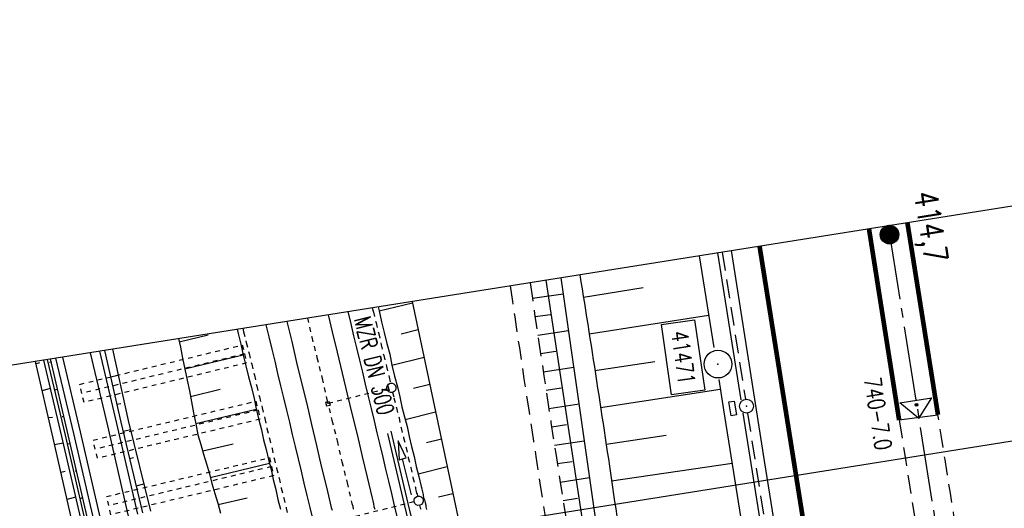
# Model space of a CAD drawing. Extents: x 447693 to 448165, y 439527 to 440695.
# Tile 86 of 88: x 447754 to 447859, y 440642 to 440695. Entities that reach past the tile are written whole.
import ezdxf
from ezdxf.enums import TextEntityAlignment as Align

# ---------------------------------------------------------------- set-up
doc = ezdxf.new("R2010")
doc.units = 0
doc.header["$LTSCALE"] = 2
doc.header["$MEASUREMENT"] = 0
for name, pattern in [('ACAD_ISO03W100', [0.5, 0.25, -0.25]), ('ACAD_ISO05W100', [0.5, 0.25, -0.25]), ('ACHSE', [5.5, 4, -0.5, 0.5, -0.5]), ('AUSGEZOGEN', [0]), ('GESTRICH-X2', [1.5, 1, -0.5]), ('PUNKTX2', [0.5, 0.25, -0.25])]:
    doc.linetypes.add(name, pattern=pattern)
doc.layers.get('0').update_dxf_attribs({"linetype": 'AUSGEZOGEN'})
for name, color, linetype in [('208-GRENZL-BAB', 7, 'AUSGEZOGEN'), ('ACHSETOP', 250, 'ACHSE'), ('BOESCHG', 250, 'AUSGEZOGEN'), ('DB-Bahnachse', 7, 'CONTINUOUS'), ('DB-Boeschungen', 15, 'CONTINUOUS'), ('DB-Gleisachsen', 7, 'CONTINUOUS'), ('DB-HZV-Stützscheiben', 15, 'CONTINUOUS'), ('DB-Ingenieurbauwerke', 15, 'CONTINUOUS'), ('DB-Kabelanlagen', 15, 'CONTINUOUS'), ('DB-Tiefenentwässerung', 15, 'CONTINUOUS'), ('DB-Wegböschungen', 15, 'CONTINUOUS'), ('DB-Wege', 15, 'CONTINUOUS'), ('FBRTOP', 250, 'AUSGEZOGEN'), ('HEKT_B', 250, 'CONTINUOUS'), ('KANAL', 7, 'GESTRICH-X2'), ('MS-UEBERFAHRT', 250, 'GESTRICH-X2'), ('MULDE', 250, 'AUSGEZOGEN'), ('Netzknoten_PKT', 7, 'CONTINUOUS'), ('Netzknoten_PKT-NR', 7, 'CONTINUOUS'), ('Netzknoten_SIGNATUR', 7, 'CONTINUOUS'), ('Planeinteilung', 250, 'CONTINUOUS'), ('PP', 7, 'AUSGEZOGEN'), ('RAHMEN', 7, 'AUSGEZOGEN'), ('SCHSYMBOL', 200, 'AUSGEZOGEN'), ('WEG', 250, 'GESTRICH-X2')]:
    doc.layers.add(name, color=color, linetype=linetype)
doc.styles.add('ROMANS', font='romans.shx', dxfattribs={"width": 0.8})

# ---------------------------------------------------------------- blocks, each defined once
blk = doc.blocks.new('*X15')
at = {"color": 0}
for p, q in [((212.23, 257.39), (213.24, 258.4)), ((212.24, 257.33), (213.31, 258.4)), ((212.24, 257.47), (213.17, 258.4)), ((212.24, 257.26), (213.37, 258.39)), ((212.24, 257.55), (213.09, 258.39)), ((212.25, 257.2), (213.43, 258.38)), ((212.26, 257.63), (213, 258.37)), ((212.27, 257.14), (213.49, 258.37)), ((212.28, 257.09), (213.55, 258.35)), ((212.29, 257.73), (212.9, 258.35)), ((212.3, 257.04), (213.6, 258.33)), ((212.32, 256.99), (213.65, 258.31)), ((212.34, 257.86), (212.78, 258.29)), ((212.35, 256.94), (213.69, 258.29)), ((212.37, 256.9), (213.74, 258.26)), ((212.4, 256.85), (213.78, 258.24)), ((212.43, 256.81), (213.83, 258.21)), ((212.46, 256.77), (213.86, 258.18)), ((212.49, 256.73), (213.9, 258.14)), ((212.53, 256.7), (213.94, 258.11)), ((212.56, 256.66), (213.97, 258.07)), ((212.6, 256.63), (214.01, 258.03)), ((212.64, 256.6), (214.04, 257.99)), ((212.68, 256.57), (214.07, 257.95)), ((212.73, 256.54), (214.09, 257.91)), ((212.77, 256.52), (214.12, 257.86)), ((212.82, 256.49), (214.14, 257.82)), ((212.87, 256.47), (214.16, 257.77)), ((212.92, 256.45), (214.18, 257.72)), ((212.97, 256.44), (214.2, 257.66)), ((213.03, 256.42), (214.21, 257.6)), ((213.09, 256.41), (214.22, 257.54)), ((213.16, 256.41), (214.23, 257.48)), ((213.22, 256.4), (214.23, 257.41)), ((213.3, 256.41), (214.23, 257.34)), ((213.38, 256.41), (214.22, 257.26)), ((213.46, 256.43), (214.2, 257.17)), ((213.56, 256.46), (214.18, 257.07)), ((213.69, 256.51), (214.12, 256.95))]:
    blk.add_line(p, q, dxfattribs=at)
blk = doc.blocks.new('SRMAST2')
at = {"color": 0}
blk.add_circle((0, 0), 0.999, dxfattribs=at)
blk.add_point((0, 0), dxfattribs=at)
blk.add_blockref('*X15', (-213.23, -257.4))
blk = doc.blocks.new('GST')
at = {"color": 0}
blk.add_circle((0, 0), 0.75, dxfattribs=at)
blk.add_point((0, 0), dxfattribs=at)
blk = doc.blocks.new('17')
blk.add_lwpolyline([(-0.76, -1.22), (0.75, -1.22), (0.75, -1.8), (-0.76, -1.8)], close=True)
blk.add_blockref('GST', (0, 0))
blk = doc.blocks.new('PP')
at = {"color": 0}
blk.add_circle((0, -0.01), 1.49, dxfattribs=at)
blk.add_point((0, 0), dxfattribs=at)
blk = doc.blocks.new('1135297')
blk.add_line((0, 297), (0, 0))
at = {"layer": 'RAHMEN'}
blk.add_line((25, 292), (25, 5), dxfattribs=at)
blk = doc.blocks.new('PKT')
at = {"color": 0}
blk.add_circle((0, 0), 0.15, dxfattribs=at)
blk.add_point((0, 0), dxfattribs=at)
blk = doc.blocks.new('Station_Netzknoten')
at = {"layer": 'Netzknoten_SIGNATUR'}
for p, q in [((-1.75, 0.5), (1.75, 0.5)), ((0, -1.5), (-1.75, 0.5)), ((0, -1.5), (1.75, 0.5))]:
    blk.add_line(p, q, dxfattribs=at)
blk.add_point((0, 0), dxfattribs=at)

msp = doc.modelspace()

# ---------------------------------------------------------------- linework, layer by layer
at = {"layer": '208-GRENZL-BAB', "flags": 128}
msp.add_lwpolyline([(447824.92, 440569.38), (447810.17, 440666.6)], dxfattribs=at)
at = {"layer": 'ACHSETOP'}
msp.add_lwpolyline([(447846.97, 440672.45), (447854.98, 440622.11), (447866.77, 440548.04), (447886.41, 440424.59), (447902.12, 440325.83), (447913.91, 440251.77), (447929.62, 440153.01), (447941.41, 440078.94), (447949.27, 440029.56), (447961.05, 439955.49), (447972.84, 439881.42), (447988.55, 439782.67), (448008.19, 439659.22), (448023.91, 439560.46), (448025.33, 439551.55)], dxfattribs=at)
at = {"layer": 'BOESCHG'}
for p, q in [((447808.71, 440664.65), (447812.02, 440665.13)), ((447814.2, 440664.76), (447820.61, 440665.79)), ((447809, 440662.67), (447810.65, 440662.91)), ((447814.82, 440660.81), (447827.65, 440662.83)), ((447809.29, 440660.69), (447812.59, 440661.18)), ((447809.58, 440658.71), (447811.23, 440658.96)), ((447815.44, 440656.86), (447821.86, 440657.85)), ((447809.88, 440656.74), (447813.15, 440657.23)), ((447810.18, 440654.76), (447811.8, 440655)), ((447816.04, 440652.91), (447828.91, 440654.87)), ((447810.48, 440652.78), (447813.72, 440653.27)), ((447810.78, 440650.8), (447812.39, 440651.05)), ((447816.64, 440648.95), (447823.09, 440649.92)), ((447811.08, 440648.83), (447814.28, 440649.32)), ((447811.38, 440646.85), (447812.98, 440647.1)), ((447817.23, 440644.99), (447830.18, 440646.9)), ((447811.69, 440644.87), (447814.85, 440645.37)), ((447812, 440642.9), (447813.57, 440643.14))]:
    msp.add_line(p, q, dxfattribs=at)
for points in [[(447811.77, 440666.85), (447817.26, 440628.51), (447827.13, 440584.54), (447831.82, 440560.83), (447834.41, 440549.78), (447836.09, 440540.11)], [(447795.78, 440664.31), (447804.56, 440622.89), (447816.71, 440566.98)]]:
    msp.add_lwpolyline(points, dxfattribs=at)
msp.add_lwpolyline([(447813.81, 440667.17, -0.003673), (447817.55, 440642.78, 0.010687), (447819.67, 440630.16, 0.009698), (447821.76, 440620.21, -0.002774), (447829.55, 440585.52, -0.005397), (447830.91, 440578.98, -0.002074), (447834.19, 440561.9)], format="xyb", dxfattribs=at)
at = {"layer": 'DB-Bahnachse', "linetype": 'ACAD_ISO05W100'}
for p, q in [((447784.52, 440662.51), (447784.98, 440660.45)), ((447784.98, 440660.45), (447785.53, 440658.26)), ((447785.53, 440658.26), (447786.09, 440656.02)), ((447786.09, 440656.02), (447786.6, 440653.77)), ((447786.6, 440653.77), (447787.15, 440651.53)), ((447787.15, 440651.53), (447787.71, 440649.29)), ((447787.71, 440649.29), (447788.22, 440647.05)), ((447788.22, 440647.05), (447788.78, 440644.8)), ((447788.78, 440644.8), (447789.28, 440642.56)), ((447789.28, 440642.56), (447789.38, 440642.27)), ((447789.38, 440642.27), (447789.43, 440641.97))]:
    msp.add_line(p, q, dxfattribs=at)
at = {"layer": 'DB-Boeschungen', "linetype": 'Continuous'}
for p, q in [((447792.13, 440663.72), (447792.24, 440663.29)), ((447792.24, 440663.29), (447795.81, 440664.17)), ((447792.24, 440663.29), (447792.48, 440662.11)), ((447792.48, 440662.11), (447792.77, 440660.95)), ((447770.72, 440659.95), (447773.83, 440660.7)), ((447776.95, 440661.31), (447777.06, 440660.86)), ((447777.06, 440660.86), (447777.36, 440659.7)), ((447792.77, 440660.95), (447793.06, 440659.78)), ((447796.43, 440661.24), (447794.6, 440660.78)), ((447770.64, 440660.31), (447770.84, 440659.37)), ((447777.36, 440659.7), (447777.6, 440658.52)), ((447793.06, 440659.78), (447793.36, 440658.62)), ((447770.84, 440659.37), (447771.08, 440658.19)), ((447777.6, 440658.52), (447771.32, 440657.02)), ((447777.6, 440658.52), (447777.89, 440657.36)), ((447793.36, 440658.62), (447793.6, 440657.44)), ((447771.08, 440658.19), (447771.32, 440657.02)), ((447777.89, 440657.36), (447778.18, 440656.19)), ((447793.6, 440657.44), (447797.05, 440658.3)), ((447793.6, 440657.44), (447793.89, 440656.28)), ((447771.32, 440657.02), (447771.57, 440655.84)), ((447793.89, 440656.28), (447794.18, 440655.11)), ((447771.57, 440655.84), (447771.81, 440654.67)), ((447778.18, 440656.19), (447778.48, 440655.03)), ((447797.67, 440655.37), (447795.91, 440654.93)), ((447771.81, 440654.67), (447772.05, 440653.49)), ((447771.93, 440654.08), (447775.14, 440654.85)), ((447778.48, 440655.03), (447778.77, 440653.86)), ((447794.18, 440655.11), (447794.46, 440654.05)), ((447772.05, 440653.49), (447772.25, 440652.31)), ((447778.77, 440653.86), (447779, 440652.74)), ((447794.46, 440654.05), (447794.68, 440652.97)), ((447772.25, 440652.31), (447772.49, 440651.13)), ((447779.01, 440652.69), (447772.49, 440651.13)), ((447779, 440652.74), (447779.29, 440651.57)), ((447794.68, 440652.97), (447794.95, 440651.9)), ((447795.01, 440651.61), (447798.29, 440652.43)), ((447772.49, 440651.13), (447772.73, 440649.96)), ((447779.29, 440651.57), (447779.57, 440650.5)), ((447794.95, 440651.9), (447795.22, 440650.84)), ((447772.73, 440649.96), (447773.06, 440648.9)), ((447779.57, 440650.5), (447779.79, 440649.43)), ((447795.22, 440650.84), (447795.45, 440649.76)), ((447773.06, 440648.9), (447773.32, 440647.88)), ((447773.25, 440648.22), (447776.51, 440649)), ((447779.79, 440649.43), (447780.06, 440648.36)), ((447795.45, 440649.76), (447795.72, 440648.69)), ((447798.92, 440649.49), (447797.32, 440649.09)), ((447773.32, 440647.88), (447773.64, 440646.82)), ((447780.06, 440648.36), (447780.33, 440647.29)), ((447795.72, 440648.69), (447795.99, 440647.62)), ((447773.64, 440646.82), (447773.96, 440645.77)), ((447780.42, 440646.85), (447774.05, 440645.33)), ((447780.33, 440647.29), (447780.61, 440646.23)), ((447795.99, 440647.62), (447796.21, 440646.55)), ((447773.96, 440645.77), (447774.23, 440644.7)), ((447780.61, 440646.23), (447780.83, 440645.15)), ((447796.21, 440646.55), (447796.49, 440645.48)), ((447796.43, 440645.77), (447799.54, 440646.56)), ((447774.23, 440644.7), (447774.55, 440643.64)), ((447780.83, 440645.15), (447781.1, 440644.08)), ((447796.49, 440645.48), (447796.76, 440644.41)), ((447774.55, 440643.64), (447774.87, 440642.59)), ((447781.1, 440644.08), (447781.32, 440643)), ((447796.76, 440644.41), (447796.79, 440644.27)), ((447796.79, 440644.27), (447796.82, 440644.12)), ((447796.82, 440644.12), (447796.85, 440643.97)), ((447796.85, 440643.97), (447796.88, 440643.83)), ((447796.88, 440643.83), (447796.91, 440643.68)), ((447796.91, 440643.68), (447796.94, 440643.53)), ((447800.16, 440643.62), (447798.6, 440643.23)), ((447774.87, 440642.59), (447775.15, 440641.52)), ((447774.9, 440642.44), (447778.02, 440643.19)), ((447781.32, 440643), (447781.6, 440641.94)), ((447796.94, 440643.53), (447796.97, 440643.39)), ((447796.97, 440643.39), (447797, 440643.24)), ((447797, 440643.24), (447797.03, 440643.09)), ((447797.03, 440643.09), (447797.11, 440642.95)), ((447797.11, 440642.95), (447797.14, 440642.81)), ((447797.14, 440642.81), (447797.17, 440642.66)), ((447797.17, 440642.66), (447797.2, 440642.51)), ((447797.2, 440642.51), (447797.23, 440642.37)), ((447797.23, 440642.37), (447797.26, 440642.22)), ((447797.26, 440642.22), (447797.29, 440642.07)), ((447797.29, 440642.07), (447797.32, 440641.93))]:
    msp.add_line(p, q, dxfattribs=at)
at = {"layer": 'DB-Gleisachsen', "linetype": 'Continuous'}
for p, q in [((447786.74, 440662.87), (447787.16, 440661.02)), ((447782.28, 440662.16), (447782.82, 440659.98)), ((447787.16, 440661.02), (447787.71, 440658.83)), ((447782.82, 440659.98), (447783.33, 440657.73)), ((447787.71, 440658.83), (447788.26, 440656.59)), ((447783.33, 440657.73), (447783.87, 440655.54)), ((447788.26, 440656.59), (447788.77, 440654.34)), ((447783.87, 440655.54), (447784.43, 440653.3)), ((447788.77, 440654.34), (447789.33, 440652.1)), ((447784.43, 440653.3), (447784.94, 440651.06)), ((447789.33, 440652.1), (447789.89, 440649.86)), ((447784.94, 440651.06), (447785.5, 440648.81)), ((447789.89, 440649.86), (447790.39, 440647.62)), ((447785.5, 440648.81), (447786, 440646.57)), ((447790.39, 440647.62), (447790.95, 440645.38)), ((447786, 440646.57), (447786.56, 440644.33)), ((447790.95, 440645.38), (447791.46, 440643.13)), ((447786.56, 440644.33), (447787.06, 440642.13)), ((447791.46, 440643.13), (447791.56, 440642.84)), ((447791.56, 440642.84), (447791.6, 440642.54)), ((447791.6, 440642.54), (447791.65, 440642.25)), ((447787.06, 440642.13), (447787.16, 440641.84)), ((447791.65, 440642.25), (447791.75, 440641.96))]:
    msp.add_line(p, q, dxfattribs=at)
at = {"layer": 'DB-HZV-Stützscheiben', "linetype": 'PUNKTX2'}
for p, q in [((447760.01, 440655.38), (447777.5, 440659.62)), ((447777.5, 440659.62), (447777.97, 440657.68)), ((447777.97, 440657.68), (447760.48, 440653.44)), ((447760.48, 440653.44), (447760.01, 440655.38)), ((447761.46, 440649.38), (447778.96, 440653.57)), ((447778.96, 440653.57), (447779.43, 440651.63)), ((447778.96, 440653.57), (447779.43, 440651.63)), ((447779.43, 440651.63), (447761.92, 440647.43)), ((447761.92, 440647.43), (447761.46, 440649.38)), ((447762.91, 440643.31), (447780.42, 440647.5)), ((447780.42, 440647.5), (447780.88, 440645.56)), ((447780.88, 440645.56), (447763.38, 440641.36)), ((447763.38, 440641.36), (447762.91, 440643.31))]:
    msp.add_line(p, q, dxfattribs=at)
at = {"layer": 'DB-HZV-Stützscheiben', "linetype": 'ACAD_ISO05W100'}
for p, q in [((447777.74, 440658.65), (447760.24, 440654.41)), ((447779.2, 440652.6), (447761.69, 440648.41)), ((447780.65, 440646.53), (447763.15, 440642.34))]:
    msp.add_line(p, q, dxfattribs=at)
at = {"layer": 'DB-Ingenieurbauwerke', "linetype": 'ACAD_ISO03W100'}
for p, q in [((447793.06, 440654.89), (447786.71, 440653.31)), ((447795.98, 440642.74), (447789.6, 440641.15))]:
    msp.add_line(p, q, dxfattribs=at)
at = {"layer": 'DB-Ingenieurbauwerke', "linetype": 'Continuous'}
for p, q in [((447786.47, 440653.46), (447786.86, 440653.55)), ((447786.47, 440653.46), (447786.57, 440653.07)), ((447786.57, 440653.07), (447786.95, 440653.16)), ((447786.86, 440653.55), (447786.95, 440653.16))]:
    msp.add_line(p, q, dxfattribs=at)
for major_axis, start_param, end_param in [((-967.68, 3973.31), 4.690695, 4.711684), ((-965.76, 3964.62), 4.690646, 4.711811)]:
    msp.add_ellipse((443814.89, 439698.33), major_axis=major_axis, ratio=1, start_param=start_param, end_param=end_param, dxfattribs=at)
at = {"layer": 'DB-Kabelanlagen', "linetype": 'Continuous'}
for p, q in [((447793.13, 440650.08), (447794.92, 440642.47)), ((447793.48, 440650.35), (447795.31, 440642.57)), ((447795.31, 440642.57), (447796.62, 440637.2)), ((447794.92, 440642.47), (447796.25, 440637))]:
    msp.add_line(p, q, dxfattribs=at)
at = {"layer": 'DB-Tiefenentwässerung', "linetype": 'ACAD_ISO03W100'}
for p, q in [((447791.48, 440663.62), (447791.6, 440663.16)), ((447791.6, 440663.16), (447791.89, 440661.99)), ((447791.89, 440661.99), (447792.18, 440660.83)), ((447777.56, 440661.41), (447777.64, 440661.03)), ((447777.64, 440661.03), (447777.93, 440659.87)), ((447792.18, 440660.83), (447792.43, 440659.65)), ((447777.93, 440659.87), (447778.23, 440658.7)), ((447792.43, 440659.65), (447792.72, 440658.49)), ((447778.23, 440658.7), (447778.52, 440657.54)), ((447792.72, 440658.49), (447793.01, 440657.32)), ((447778.52, 440657.54), (447778.81, 440656.37)), ((447793.01, 440657.32), (447793.3, 440656.16)), ((447778.81, 440656.37), (447779.05, 440655.2)), ((447779.05, 440655.2), (447779.35, 440654.03)), ((447793.3, 440656.16), (447793.44, 440655.5)), ((447793.66, 440654.52), (447793.82, 440653.92)), ((447779.35, 440654.03), (447779.64, 440652.87)), ((447793.82, 440653.92), (447794.09, 440652.85)), ((447779.64, 440652.87), (447779.93, 440651.7)), ((447794.09, 440652.85), (447794.36, 440651.78)), ((447779.93, 440651.7), (447780.15, 440650.62)), ((447794.36, 440651.78), (447794.59, 440650.7)), ((447780.15, 440650.62), (447780.43, 440649.56)), ((447794.59, 440650.7), (447794.86, 440649.64)), ((447780.43, 440649.56), (447780.7, 440648.49)), ((447794.86, 440649.64), (447795.13, 440648.57)), ((447780.7, 440648.49), (447780.92, 440647.41)), ((447795.13, 440648.57), (447795.35, 440647.49)), ((447780.92, 440647.41), (447781.19, 440646.35)), ((447795.35, 440647.49), (447795.63, 440646.43)), ((447781.19, 440646.35), (447781.46, 440645.28)), ((447795.63, 440646.43), (447795.85, 440645.35)), ((447781.46, 440645.28), (447781.69, 440644.2)), ((447795.85, 440645.35), (447796.12, 440644.28)), ((447781.69, 440644.2), (447781.96, 440643.14)), ((447796.12, 440644.28), (447796.15, 440644.13)), ((447796.15, 440644.13), (447796.18, 440643.99)), ((447796.18, 440643.99), (447796.21, 440643.84)), ((447796.21, 440643.84), (447796.24, 440643.69)), ((447796.24, 440643.69), (447796.32, 440643.56)), ((447796.32, 440643.56), (447796.35, 440643.41)), ((447781.96, 440643.14), (447782.23, 440642.07)), ((447796.35, 440643.41), (447796.37, 440643.35)), ((447782.23, 440642.07), (447782.45, 440640.99)), ((447796.57, 440642.38), (447796.6, 440642.24)), ((447796.6, 440642.24), (447796.63, 440642.09)), ((447796.63, 440642.09), (447796.71, 440641.95))]:
    msp.add_line(p, q, dxfattribs=at)
at = {"layer": 'DB-Tiefenentwässerung', "linetype": 'Continuous'}
for p, q in [((447794.26, 440649.3), (447794.36, 440647.26)), ((447795.14, 440647.46), (447794.26, 440649.3)), ((447794.36, 440647.26), (447794.75, 440647.36)), ((447794.75, 440647.36), (447795.14, 440647.46)), ((447795.71, 440643.48), (447794.75, 440647.36))]:
    msp.add_line(p, q, dxfattribs=at)
for centre, start_param, end_param in [((447793.54, 440655.01), 2.595086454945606, 8.878271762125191), ((447796.47, 440642.86), 2.595086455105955, 8.878271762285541)]:
    msp.add_ellipse(centre, major_axis=(-0.354, 0.354), ratio=1, start_param=start_param, end_param=end_param, dxfattribs=at)
at = {"layer": 'DB-Wegböschungen', "linetype": 'Continuous'}
for p, q in [((447762.67, 440659.04), (447764.45, 440651.31)), ((447763.54, 440659.18), (447765.24, 440651.49)), ((447755.22, 440657.85), (447757.13, 440649.6)), ((447755.26, 440657.6), (447755.74, 440657.73)), ((447756.12, 440658), (447758.06, 440649.79)), ((447756.52, 440658.06), (447758.45, 440649.91)), ((447756.9, 440657.76), (447756.76, 440657.74)), ((447756.82, 440658.11), (447758.75, 440649.95)), ((447763.33, 440656.2), (447764.16, 440656.38)), ((447756.85, 440654.92), (447755.97, 440654.68)), ((447757.57, 440654.83), (447757.28, 440654.73)), ((447763.99, 440653.26), (447764.44, 440653.33)), ((447756.63, 440651.8), (447757.08, 440651.87)), ((447758.29, 440651.9), (447758.14, 440651.88)), ((447764.45, 440651.31), (447766.76, 440641.55)), ((447765.24, 440651.49), (447767.64, 440641.74)), ((447758.45, 440649.91), (447760.7, 440640.14)), ((447758.75, 440649.95), (447761, 440640.19)), ((447764.71, 440650.34), (447765.49, 440650.51)), ((447757.13, 440649.6), (447759.34, 440639.82)), ((447758.23, 440649.06), (447757.3, 440648.86)), ((447758.06, 440649.79), (447760.32, 440640.03)), ((447758.95, 440648.97), (447758.66, 440648.93)), ((447765.38, 440647.41), (447765.81, 440647.53)), ((447757.97, 440645.93), (447758.45, 440646.06)), ((447759.67, 440646.05), (447759.52, 440646.03)), ((447766.09, 440644.48), (447766.92, 440644.67)), ((447759.6, 440643.25), (447758.63, 440643)), ((447760.33, 440643.17), (447760.04, 440643.07))]:
    msp.add_line(p, q, dxfattribs=at)
at = {"layer": 'DB-Wege', "linetype": 'Continuous'}
for p, q in [((447761.14, 440658.79), (447763, 440650.93)), ((447762.13, 440658.95), (447763.97, 440651.18)), ((447757.42, 440658.2), (447759.33, 440650.1)), ((447758.16, 440658.32), (447760.06, 440650.26)), ((447763.97, 440651.18), (447766.22, 440641.42)), ((447759.33, 440650.1), (447761.59, 440640.33)), ((447760.06, 440650.26), (447762.32, 440640.49)), ((447763, 440650.93), (447765.24, 440641.21))]:
    msp.add_line(p, q, dxfattribs=at)
at = {"layer": 'FBRTOP', "const_width": 0.5, "flags": 128}
msp.add_lwpolyline([(447844.91, 440672.12), (447848.15, 440651.55)], dxfattribs=at)
at = {"layer": 'FBRTOP', "const_width": 0.5}
msp.add_lwpolyline([(447849.04, 440672.78, 0.000096), (447849.62, 440669.15, 0.000044), (447852.33, 440652.11)], format="xyb", dxfattribs=at)
msp.add_lwpolyline([(447833.14, 440670.25), (447841.15, 440619.91), (447852.94, 440545.84), (447872.58, 440422.39), (447888.3, 440323.63), (447900.08, 440249.57), (447915.8, 440150.81), (447927.58, 440076.74), (447935.44, 440027.36), (447947.22, 439953.29), (447959.01, 439879.23), (447974.72, 439780.47), (447994.37, 439657.02), (448010.08, 439558.26), (448011.5, 439549.35)], dxfattribs=at)
at = {"layer": 'FBRTOP', "flags": 128}
for points in [[(447830.1, 440669.77), (447833.63, 440647.17), (447837.53, 440622.73), (447841.46, 440598.38), (447845.37, 440573.55), (447849.31, 440548.91), (447853.23, 440524.34), (447857.14, 440499.74)], [(447848.15, 440651.55), (447852.33, 440652.11)]]:
    msp.add_lwpolyline(points, dxfattribs=at)
at = {"layer": 'KANAL'}
for p, q in [((447829.12, 440669.61), (447831.62, 440653.78)), ((447831.84, 440652.28), (447837.84, 440614.66))]:
    msp.add_line(p, q, dxfattribs=at)
at = {"layer": 'MS-UEBERFAHRT', "flags": 128}
for points in [[(447874.06, 440515.26, 0.000089), (447872.49, 440525.21, 0.000456), (447872.18, 440527.15, 0.000019), (447865.02, 440572.04, -0.000204), (447864.35, 440576.23), (447856.43, 440626.19, -0.000071), (447855.39, 440632.8, -0.000024), (447852.33, 440652.11)], [(447848.15, 440651.55, -0.000006), (447853.55, 440617.77, -0.000011), (447856.29, 440600.55), (447864.15, 440551.39, -0.000267), (447865.9, 440540.36, -0.000114), (447869.98, 440514.59)]]:
    msp.add_lwpolyline(points, format="xyb", dxfattribs=at)
at = {"layer": 'MULDE'}
for points in [[(447826.64, 440669.22), (447828.21, 440659.33, 0.000166)], [(447828.75, 440655.92), (447829.27, 440652.64, 0.000166), (447829.27, 440652.64), (447835.49, 440613.51, 0.000137), (447835.49, 440613.51), (447843.6, 440562.74), (447848.95, 440528.46), (447855.77, 440485.65), (447858.65, 440467.15), (447858.74, 440466.54)]]:
    msp.add_lwpolyline(points, format="xyb", dxfattribs=at)
for points in [[(447828.62, 440669.53), (447831.12, 440653.72)], [(447831.35, 440652.29), (447837.3, 440614.86)]]:
    msp.add_lwpolyline(points, dxfattribs=at)
at = {"layer": 'PP', "flags": 128}
msp.add_lwpolyline([(447822.59, 440661.82), (447826.15, 440662.33), (447827.24, 440654.76), (447823.67, 440654.25)], close=True, dxfattribs=at)
at = {"layer": 'WEG', "flags": 128}
msp.add_lwpolyline([(447806.32, 440665.98, 0.003173), (447810.38, 440639.28, 0.011119), (447812.48, 440627.65, 0.000655), (447814.97, 440615.56, 0.000247), (447821.62, 440583.52, 0.000061), (447825.84, 440563.25, 0.000361), (447826.54, 440559.86, 0.008688), (447827.66, 440554.96, -0.006361), (447829.18, 440548.43, -0.007885), (447829.72, 440545.76, 0.002269), (447831.55, 440536.2, 0.010951), (447832.21, 440533.21, 0.016227), (447837.97, 440512.37)], format="xyb", dxfattribs=at)
at = {"layer": 'WEG'}
msp.add_lwpolyline([(447808.46, 440666.32, 0.003176), (447812.52, 440639.62, 0.011119), (447814.61, 440628.08, 0.000655), (447817.09, 440616, 0.000247), (447823.74, 440583.96, 0.000061), (447827.96, 440563.69, 0.000361), (447828.67, 440560.3, 0.008688), (447829.77, 440555.48, -0.006361), (447831.3, 440548.9, -0.007885), (447831.85, 440546.16, 0.002269), (447833.68, 440536.62, 0.010951), (447834.31, 440533.72, 0.0166), (447840.19, 440512.55)], format="xyb", dxfattribs=at)

# ---------------------------------------------------------------- block references
at = {"layer": 'HEKT_B'}
msp.add_blockref('SRMAST2', (447847.12, 440671.49), dxfattribs=at)
at = {"layer": 'Netzknoten_PKT'}
msp.add_blockref('PKT', (447850.03, 440653.18), dxfattribs=at)
at = {"layer": 'Netzknoten_SIGNATUR', "rotation": 9.037315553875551}
msp.add_blockref('Station_Netzknoten', (447850.03, 440653.18), dxfattribs=at)
at = {"layer": 'Planeinteilung', "linetype": 'Continuous', "rotation": 279.0411497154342}
msp.add_blockref('1135297', (447692.94, 440647.94), dxfattribs=at)
at = {"layer": 'PP'}
msp.add_blockref('PP', (447828.67, 440657.57), dxfattribs=at)
at = {"layer": 'SCHSYMBOL', "rotation": 279.0411}
msp.add_blockref('17', (447831.74, 440653.03), dxfattribs=at)

# ---------------------------------------------------------------- texts
at = {"layer": 'DB-Tiefenentwässerung', "linetype": 'Continuous', "style": 'ROMANS', "oblique": 360, "width": 0.7}
msp.add_text('MZR DN 300', height=1.8, rotation=283.9939, dxfattribs=at).set_placement((447789.51, 440662.43))
at = {"layer": 'HEKT_B', "style": 'ROMANS', "width": 0.8}
msp.add_text('414,7', height=2.5, rotation=279.0411, dxfattribs=at).set_placement((447849.75, 440675.97))
at = {"layer": 'Netzknoten_PKT-NR', "style": 'ROMANS', "width": 0.75}
msp.add_text('740-7.0', height=1.8, rotation=279.0363, dxfattribs=at).set_placement((447845.61, 440648.2), align=Align.RIGHT)
at = {"layer": 'PP', "style": 'ROMANS', "width": 0.75}
msp.add_text('41471', height=1.8, rotation=278.1894, dxfattribs=at).set_placement((447824.44, 440655.27), align=Align.RIGHT)

doc.saveas('drawing.dxf')
